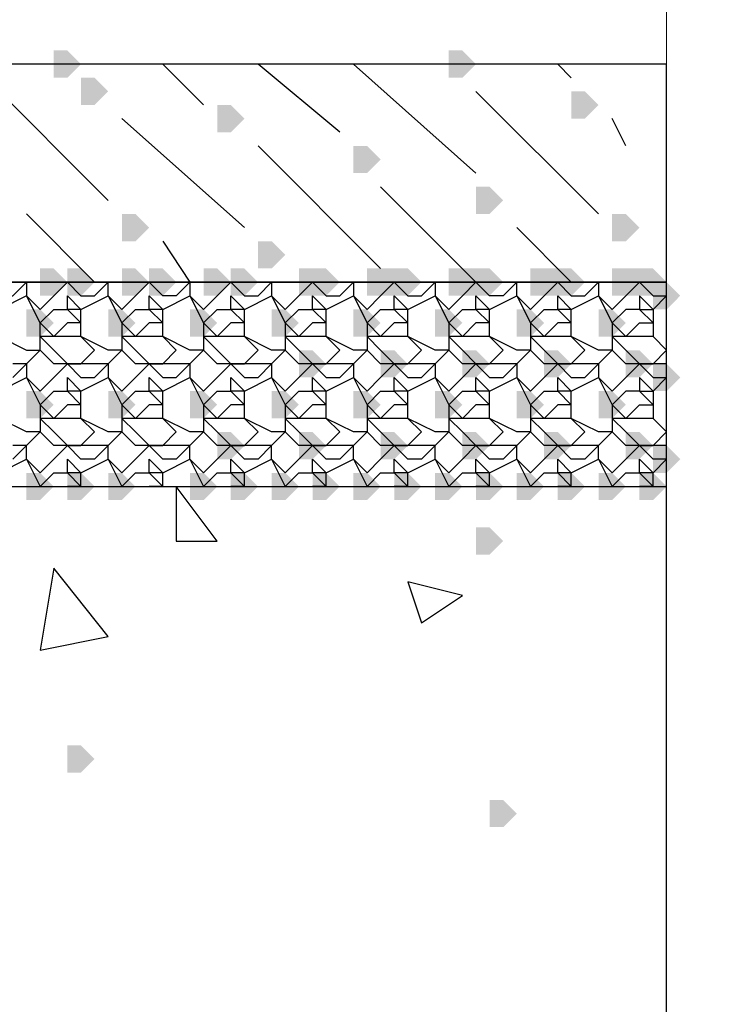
# Model space of a CAD drawing. Header units: millimetres. Extents: x 363306 to 7757304, y 1022887 to 1207196.
# Tile 89 of 256: x 792809 to 793133, y 1076100 to 1076559. Entities that reach past the tile are written whole.
import ezdxf

# ---------------------------------------------------------------- set-up
doc = ezdxf.new("R2010")
doc.units = ezdxf.units.MM
doc.layers.add('0 @ 100', color=7, linetype='Continuous')
doc.layers.add('ACO-текст', color=7, linetype='Continuous', lineweight=20)
doc.styles.add('PDF ISOCPEUR Italic', font='isocpeui.ttf')
doc.styles.add('ГОСТ 2.304', font='isocpeui.ttf')

msp = doc.modelspace()

# ---------------------------------------------------------------- hatches: boundary and pattern name
for points in [[(792824.801, 1076538.59), (792824.801, 1076544.94), (792831.151, 1076544.94), (792837.501, 1076538.59), (792831.151, 1076532.24), (792824.801, 1076532.24)], [(793008.95, 1076538.59), (793008.95, 1076544.94), (793015.3, 1076544.94), (793021.65, 1076538.59), (793015.3, 1076532.24), (793008.95, 1076532.24)], [(792837.501, 1076525.89), (792837.501, 1076532.24), (792843.851, 1076532.24), (792850.201, 1076525.89), (792843.851, 1076519.54), (792837.501, 1076519.54)], [(793066.1, 1076519.54), (793066.1, 1076525.89), (793072.45, 1076525.89), (793078.8, 1076519.54), (793072.45, 1076513.19), (793066.1, 1076513.19)], [(792901.001, 1076513.19), (792901.001, 1076519.54), (792907.351, 1076519.54), (792913.701, 1076513.19), (792907.351, 1076506.84), (792901.001, 1076506.84)], [(792964.501, 1076494.14), (792964.501, 1076500.49), (792970.851, 1076500.49), (792977.2, 1076494.14), (792970.851, 1076487.79), (792964.501, 1076487.79)], [(793021.65, 1076475.09), (793021.65, 1076481.44), (793028, 1076481.44), (793034.35, 1076475.09), (793028, 1076468.74), (793021.65, 1076468.74)], [(792856.551, 1076462.39), (792856.551, 1076468.74), (792862.901, 1076468.74), (792869.251, 1076462.39), (792862.901, 1076456.04), (792856.551, 1076456.04)], [(793085.15, 1076462.39), (793085.15, 1076468.74), (793091.5, 1076468.74), (793097.85, 1076462.39), (793091.5, 1076456.04), (793085.15, 1076456.04)], [(792920.051, 1076449.69), (792920.051, 1076456.04), (792926.401, 1076456.04), (792932.751, 1076449.69), (792926.401, 1076443.34), (792920.051, 1076443.34)], [(792818.451, 1076436.991), (792818.451, 1076443.34), (792824.801, 1076443.34), (792831.151, 1076436.991), (792824.801, 1076430.641), (792818.451, 1076430.641)], [(792831.151, 1076436.991), (792831.151, 1076443.34), (792837.501, 1076443.34), (792843.851, 1076436.991), (792837.501, 1076430.641), (792831.151, 1076430.641)], [(792856.551, 1076436.991), (792856.551, 1076443.34), (792862.901, 1076443.34), (792869.251, 1076436.991), (792862.901, 1076430.641), (792856.551, 1076430.641)], [(792869.251, 1076436.991), (792869.251, 1076443.34), (792875.601, 1076443.34), (792881.951, 1076436.991), (792875.601, 1076430.641), (792869.251, 1076430.641)], [(792894.651, 1076436.991), (792894.651, 1076443.34), (792901.001, 1076443.34), (792907.351, 1076436.991), (792901.001, 1076430.641), (792894.651, 1076430.641)], [(792907.351, 1076436.991), (792907.351, 1076443.34), (792913.701, 1076443.34), (792920.051, 1076436.991), (792913.701, 1076430.641), (792907.351, 1076430.641)], [(792939.101, 1076436.991), (792939.101, 1076443.34), (792945.451, 1076443.34), (792951.801, 1076436.991), (792945.451, 1076430.641), (792939.101, 1076430.641)], [(792945.451, 1076436.991), (792945.451, 1076443.34), (792951.801, 1076443.34), (792958.151, 1076436.991), (792951.801, 1076430.641), (792945.451, 1076430.641)], [(792970.851, 1076436.991), (792970.851, 1076443.34), (792977.2, 1076443.34), (792983.55, 1076436.991), (792977.2, 1076430.641), (792970.851, 1076430.641)], [(792977.2, 1076436.991), (792977.2, 1076443.34), (792983.55, 1076443.34), (792989.9, 1076436.991), (792983.55, 1076430.641), (792977.2, 1076430.641)], [(792983.55, 1076436.991), (792983.55, 1076443.34), (792989.9, 1076443.34), (792996.25, 1076436.991), (792989.9, 1076430.641), (792983.55, 1076430.641)], [(793008.95, 1076436.991), (793008.95, 1076443.34), (793015.3, 1076443.34), (793021.65, 1076436.991), (793015.3, 1076430.641), (793008.95, 1076430.641)], [(793015.3, 1076436.991), (793015.3, 1076443.34), (793021.65, 1076443.34), (793028, 1076436.991), (793021.65, 1076430.641), (793015.3, 1076430.641)], [(793021.65, 1076436.991), (793021.65, 1076443.34), (793028, 1076443.34), (793034.35, 1076436.991), (793028, 1076430.641), (793021.65, 1076430.641)], [(793047.05, 1076436.991), (793047.05, 1076443.34), (793053.4, 1076443.34), (793059.75, 1076436.991), (793053.4, 1076430.641), (793047.05, 1076430.641)], [(793053.4, 1076436.991), (793053.4, 1076443.34), (793059.75, 1076443.34), (793066.1, 1076436.991), (793059.75, 1076430.641), (793053.4, 1076430.641)], [(793059.75, 1076436.991), (793059.75, 1076443.34), (793066.1, 1076443.34), (793072.45, 1076436.991), (793066.1, 1076430.641), (793059.75, 1076430.641)], [(793085.15, 1076436.991), (793085.15, 1076443.34), (793091.5, 1076443.34), (793097.85, 1076436.991), (793091.5, 1076430.641), (793085.15, 1076430.641)], [(793091.5, 1076436.991), (793091.5, 1076443.34), (793097.85, 1076443.34), (793104.2, 1076436.991), (793097.85, 1076430.641), (793091.5, 1076430.641)], [(793097.85, 1076436.991), (793097.85, 1076443.34), (793104.2, 1076443.34), (793110.55, 1076436.991), (793104.2, 1076430.641), (793097.85, 1076430.641)], [(793104.2, 1076430.641), (793104.2, 1076436.991), (793110.55, 1076436.991), (793116.9, 1076430.641), (793110.55, 1076424.291), (793104.2, 1076424.291)], [(792812.101, 1076417.941), (792812.101, 1076424.291), (792818.451, 1076424.291), (792824.801, 1076417.941), (792818.451, 1076411.591), (792812.101, 1076411.591)], [(792850.201, 1076417.941), (792850.201, 1076424.291), (792856.551, 1076424.291), (792862.901, 1076417.941), (792856.551, 1076411.591), (792850.201, 1076411.591)], [(792888.301, 1076417.941), (792888.301, 1076424.291), (792894.651, 1076424.291), (792901.001, 1076417.941), (792894.651, 1076411.591), (792888.301, 1076411.591)], [(792926.401, 1076417.941), (792926.401, 1076424.291), (792932.751, 1076424.291), (792939.101, 1076417.941), (792932.751, 1076411.591), (792926.401, 1076411.591)], [(792964.501, 1076417.941), (792964.501, 1076424.291), (792970.851, 1076424.291), (792977.2, 1076417.941), (792970.851, 1076411.591), (792964.501, 1076411.591)], [(793002.6, 1076417.941), (793002.6, 1076424.291), (793008.95, 1076424.291), (793015.3, 1076417.941), (793008.95, 1076411.591), (793002.6, 1076411.591)], [(793040.7, 1076417.941), (793040.7, 1076424.291), (793047.05, 1076424.291), (793053.4, 1076417.941), (793047.05, 1076411.591), (793040.7, 1076411.591)], [(793078.8, 1076417.941), (793078.8, 1076424.291), (793085.15, 1076424.291), (793091.5, 1076417.941), (793085.15, 1076411.591), (793078.8, 1076411.591)], [(792939.101, 1076398.891), (792939.101, 1076405.241), (792945.451, 1076405.241), (792951.801, 1076398.891), (792945.451, 1076392.541), (792939.101, 1076392.541)], [(792977.2, 1076398.891), (792977.2, 1076405.241), (792983.55, 1076405.241), (792989.9, 1076398.891), (792983.55, 1076392.541), (792977.2, 1076392.541)], [(793015.3, 1076398.891), (793015.3, 1076405.241), (793021.65, 1076405.241), (793028, 1076398.891), (793021.65, 1076392.541), (793015.3, 1076392.541)], [(793053.4, 1076398.891), (793053.4, 1076405.241), (793059.75, 1076405.241), (793066.1, 1076398.891), (793059.75, 1076392.541), (793053.4, 1076392.541)], [(793091.5, 1076398.891), (793091.5, 1076405.241), (793097.85, 1076405.241), (793104.2, 1076398.891), (793097.85, 1076392.541), (793091.5, 1076392.541)], [(793104.2, 1076392.541), (793104.2, 1076398.891), (793110.55, 1076398.891), (793116.9, 1076392.541), (793110.55, 1076386.191), (793104.2, 1076386.191)], [(792812.101, 1076379.841), (792812.101, 1076386.191), (792818.451, 1076386.191), (792824.801, 1076379.841), (792818.451, 1076373.491), (792812.101, 1076373.491)], [(792850.201, 1076379.841), (792850.201, 1076386.191), (792856.551, 1076386.191), (792862.901, 1076379.841), (792856.551, 1076373.491), (792850.201, 1076373.491)], [(792888.301, 1076379.841), (792888.301, 1076386.191), (792894.651, 1076386.191), (792901.001, 1076379.841), (792894.651, 1076373.491), (792888.301, 1076373.491)], [(792926.401, 1076379.841), (792926.401, 1076386.191), (792932.751, 1076386.191), (792939.101, 1076379.841), (792932.751, 1076373.491), (792926.401, 1076373.491)], [(792964.501, 1076379.841), (792964.501, 1076386.191), (792970.851, 1076386.191), (792977.2, 1076379.841), (792970.851, 1076373.491), (792964.501, 1076373.491)], [(793002.6, 1076379.841), (793002.6, 1076386.191), (793008.95, 1076386.191), (793015.3, 1076379.841), (793008.95, 1076373.491), (793002.6, 1076373.491)], [(793040.7, 1076379.841), (793040.7, 1076386.191), (793047.05, 1076386.191), (793053.4, 1076379.841), (793047.05, 1076373.491), (793040.7, 1076373.491)], [(793078.8, 1076379.841), (793078.8, 1076386.191), (793085.15, 1076386.191), (793091.5, 1076379.841), (793085.15, 1076373.491), (793078.8, 1076373.491)], [(792901.001, 1076360.791), (792901.001, 1076367.141), (792907.351, 1076367.141), (792913.701, 1076360.791), (792907.351, 1076354.441), (792901.001, 1076354.441)], [(792939.101, 1076360.791), (792939.101, 1076367.141), (792945.451, 1076367.141), (792951.801, 1076360.791), (792945.451, 1076354.441), (792939.101, 1076354.441)], [(792977.2, 1076360.791), (792977.2, 1076367.141), (792983.55, 1076367.141), (792989.9, 1076360.791), (792983.55, 1076354.441), (792977.2, 1076354.441)], [(793015.3, 1076360.791), (793015.3, 1076367.141), (793021.65, 1076367.141), (793028, 1076360.791), (793021.65, 1076354.441), (793015.3, 1076354.441)], [(793053.4, 1076360.791), (793053.4, 1076367.141), (793059.75, 1076367.141), (793066.1, 1076360.791), (793059.75, 1076354.441), (793053.4, 1076354.441)], [(793091.5, 1076360.791), (793091.5, 1076367.141), (793097.85, 1076367.141), (793104.2, 1076360.791), (793097.85, 1076354.441), (793091.5, 1076354.441)], [(793104.2, 1076354.441), (793104.2, 1076360.791), (793110.55, 1076360.791), (793116.9, 1076354.441), (793110.55, 1076348.091), (793104.2, 1076348.091)], [(792812.101, 1076341.741), (792812.101, 1076348.091), (792818.451, 1076348.091), (792824.801, 1076341.741), (792818.451, 1076335.391), (792812.101, 1076335.391)], [(792812.101, 1076341.741), (792812.101, 1076348.091), (792818.451, 1076348.091), (792824.801, 1076341.741), (792818.451, 1076335.391), (792812.101, 1076335.391)], [(792812.101, 1076341.741), (792812.101, 1076348.091), (792818.451, 1076348.091), (792824.801, 1076341.741), (792818.451, 1076335.391), (792812.101, 1076335.391)], [(792831.151, 1076341.741), (792831.151, 1076348.091), (792837.501, 1076348.091), (792843.851, 1076341.741), (792837.501, 1076335.391), (792831.151, 1076335.391)], [(792850.201, 1076341.741), (792850.201, 1076348.091), (792856.551, 1076348.091), (792862.901, 1076341.741), (792856.551, 1076335.391), (792850.201, 1076335.391)], [(792850.201, 1076341.741), (792850.201, 1076348.091), (792856.551, 1076348.091), (792862.901, 1076341.741), (792856.551, 1076335.391), (792850.201, 1076335.391)], [(792850.201, 1076341.741), (792850.201, 1076348.091), (792856.551, 1076348.091), (792862.901, 1076341.741), (792856.551, 1076335.391), (792850.201, 1076335.391)], [(792888.301, 1076341.741), (792888.301, 1076348.091), (792894.651, 1076348.091), (792901.001, 1076341.741), (792894.651, 1076335.391), (792888.301, 1076335.391)], [(792888.301, 1076341.741), (792888.301, 1076348.091), (792894.651, 1076348.091), (792901.001, 1076341.741), (792894.651, 1076335.391), (792888.301, 1076335.391)], [(792888.301, 1076341.741), (792888.301, 1076348.091), (792894.651, 1076348.091), (792901.001, 1076341.741), (792894.651, 1076335.391), (792888.301, 1076335.391)], [(792907.351, 1076341.741), (792907.351, 1076348.091), (792913.701, 1076348.091), (792920.051, 1076341.741), (792913.701, 1076335.391), (792907.351, 1076335.391)], [(792926.401, 1076341.741), (792926.401, 1076348.091), (792932.751, 1076348.091), (792939.101, 1076341.741), (792932.751, 1076335.391), (792926.401, 1076335.391)], [(792926.401, 1076341.741), (792926.401, 1076348.091), (792932.751, 1076348.091), (792939.101, 1076341.741), (792932.751, 1076335.391), (792926.401, 1076335.391)], [(792926.401, 1076341.741), (792926.401, 1076348.091), (792932.751, 1076348.091), (792939.101, 1076341.741), (792932.751, 1076335.391), (792926.401, 1076335.391)], [(792945.451, 1076341.741), (792945.451, 1076348.091), (792951.801, 1076348.091), (792958.151, 1076341.741), (792951.801, 1076335.391), (792945.451, 1076335.391)], [(792964.501, 1076341.741), (792964.501, 1076348.091), (792970.851, 1076348.091), (792977.2, 1076341.741), (792970.851, 1076335.391), (792964.501, 1076335.391)], [(792964.501, 1076341.741), (792964.501, 1076348.091), (792970.851, 1076348.091), (792977.2, 1076341.741), (792970.851, 1076335.391), (792964.501, 1076335.391)], [(792964.501, 1076341.741), (792964.501, 1076348.091), (792970.851, 1076348.091), (792977.2, 1076341.741), (792970.851, 1076335.391), (792964.501, 1076335.391)], [(792983.55, 1076341.741), (792983.55, 1076348.091), (792989.9, 1076348.091), (792996.25, 1076341.741), (792989.9, 1076335.391), (792983.55, 1076335.391)], [(793002.6, 1076341.741), (793002.6, 1076348.091), (793008.95, 1076348.091), (793015.3, 1076341.741), (793008.95, 1076335.391), (793002.6, 1076335.391)], [(793002.6, 1076341.741), (793002.6, 1076348.091), (793008.95, 1076348.091), (793015.3, 1076341.741), (793008.95, 1076335.391), (793002.6, 1076335.391)], [(793002.6, 1076341.741), (793002.6, 1076348.091), (793008.95, 1076348.091), (793015.3, 1076341.741), (793008.95, 1076335.391), (793002.6, 1076335.391)], [(793021.65, 1076341.741), (793021.65, 1076348.091), (793028, 1076348.091), (793034.35, 1076341.741), (793028, 1076335.391), (793021.65, 1076335.391)], [(793040.7, 1076341.741), (793040.7, 1076348.091), (793047.05, 1076348.091), (793053.4, 1076341.741), (793047.05, 1076335.391), (793040.7, 1076335.391)], [(793040.7, 1076341.741), (793040.7, 1076348.091), (793047.05, 1076348.091), (793053.4, 1076341.741), (793047.05, 1076335.391), (793040.7, 1076335.391)], [(793040.7, 1076341.741), (793040.7, 1076348.091), (793047.05, 1076348.091), (793053.4, 1076341.741), (793047.05, 1076335.391), (793040.7, 1076335.391)], [(793059.75, 1076341.741), (793059.75, 1076348.091), (793066.1, 1076348.091), (793072.45, 1076341.741), (793066.1, 1076335.391), (793059.75, 1076335.391)], [(793078.8, 1076341.741), (793078.8, 1076348.091), (793085.15, 1076348.091), (793091.5, 1076341.741), (793085.15, 1076335.391), (793078.8, 1076335.391)], [(793078.8, 1076341.741), (793078.8, 1076348.091), (793085.15, 1076348.091), (793091.5, 1076341.741), (793085.15, 1076335.391), (793078.8, 1076335.391)], [(793078.8, 1076341.741), (793078.8, 1076348.091), (793085.15, 1076348.091), (793091.5, 1076341.741), (793085.15, 1076335.391), (793078.8, 1076335.391)], [(793097.85, 1076341.741), (793097.85, 1076348.091), (793104.2, 1076348.091), (793110.55, 1076341.741), (793104.2, 1076335.391), (793097.85, 1076335.391)], [(793021.65, 1076316.341), (793021.65, 1076322.691), (793028, 1076322.691), (793034.35, 1076316.341), (793028, 1076309.991), (793021.65, 1076309.991)], [(792831.151, 1076214.742), (792831.151, 1076221.092), (792837.501, 1076221.092), (792843.851, 1076214.742), (792837.501, 1076208.392), (792831.151, 1076208.392)], [(793028, 1076189.342), (793028, 1076195.692), (793034.35, 1076195.692), (793040.7, 1076189.342), (793034.35, 1076182.992), (793028, 1076182.992)]]:
    msp.add_hatch(color=7).paths.add_polyline_path(points)

# ---------------------------------------------------------------- linework, layer by layer
at = {"color": 7, "lineweight": 0, "elevation": 0}
msp.add_lwpolyline([(793110.55, 1076690.989), (793510.598, 1076690.989), (793510.598, 1075789.294), (793110.55, 1075789.294)], close=True, dxfattribs=at)
at = {"color": 7, "lineweight": 25, "elevation": 0}
for points in [[(790498.724, 1075687.695), (795098.089, 1075687.695), (795098.089, 1076538.59), (793929.695, 1076538.59), (793929.695, 1076189.342), (794329.743, 1076189.342), (794329.743, 1075789.294), (794418.643, 1075789.294), (794418.643, 1075687.695), (792996.25, 1075687.695), (792996.25, 1075789.294), (793110.55, 1075789.294), (793110.55, 1076538.59), (791535.758, 1076538.59), (791535.758, 1075789.294), (791637.358, 1075789.294), (791637.358, 1075687.695), (791034.111, 1075687.695), (791034.111, 1075789.294), (791135.711, 1075789.294), (791135.711, 1076411.591), (790498.724, 1076392.856)], [(792894.651, 1076519.54), (792875.601, 1076538.59)], [(792958.151, 1076506.84), (792920.051, 1076538.59)], [(793021.65, 1076487.79), (792964.501, 1076538.59)], [(793066.1, 1076532.24), (793059.75, 1076538.59)], [(792850.201, 1076475.09), (792793.051, 1076532.24)], [(793078.8, 1076468.74), (793021.65, 1076525.89)], [(792913.701, 1076462.39), (792856.551, 1076513.19)], [(793091.5, 1076500.49), (793085.15, 1076513.19)], [(792977.2, 1076443.34), (792920.051, 1076500.49)], [(792748.602, 1076487.79), (792799.401, 1076436.991), (792793.051, 1076436.991), (792799.401, 1076430.641), (792805.751, 1076430.641), (792812.101, 1076436.991), (792812.101, 1076430.641), (792799.401, 1076424.291), (792799.401, 1076417.941), (792799.401, 1076411.591), (792812.101, 1076405.241), (792818.451, 1076405.241), (792818.451, 1076411.591), (792818.451, 1076417.941), (792812.101, 1076430.641), (792818.451, 1076424.291), (792824.801, 1076430.641), (792831.151, 1076436.991), (792837.501, 1076430.641), (792843.851, 1076430.641), (792850.201, 1076436.991), (792843.851, 1076436.991), (792812.101, 1076468.74)], [(793085.15, 1076436.991), (793078.8, 1076436.991), (793072.45, 1076436.991), (793066.1, 1076436.991), (793059.75, 1076436.991), (793053.4, 1076430.641), (793047.05, 1076424.291), (793040.7, 1076430.641), (793040.7, 1076436.991), (793034.35, 1076430.641), (793028, 1076430.641), (793021.65, 1076436.991), (792977.2, 1076481.44)], [(793040.7, 1076462.39), (793066.1, 1076436.991), (793059.75, 1076436.991), (793066.1, 1076430.641), (793072.45, 1076430.641), (793078.8, 1076436.991), (793078.8, 1076430.641), (793085.15, 1076424.291), (793091.5, 1076430.641), (793097.85, 1076436.991), (793104.2, 1076430.641), (793110.55, 1076430.641), (793104.2, 1076424.291), (793097.85, 1076430.641), (793097.85, 1076424.291), (793104.2, 1076424.291), (793104.2, 1076417.941), (793104.2, 1076411.591), (793110.55, 1076405.241), (793104.2, 1076411.591), (793091.5, 1076411.591), (793097.85, 1076417.941), (793104.2, 1076417.941), (793097.85, 1076424.291), (793091.5, 1076424.291), (793085.15, 1076417.941), (793091.5, 1076411.591), (793085.15, 1076411.591), (793091.5, 1076405.241), (793097.85, 1076398.891), (793104.2, 1076398.891), (793110.55, 1076405.241)], [(792875.601, 1076456.04), (792888.301, 1076436.991), (792881.951, 1076430.641), (792875.601, 1076430.641), (792869.251, 1076436.991), (792862.901, 1076430.641), (792856.551, 1076424.291), (792850.201, 1076430.641), (792850.201, 1076436.991), (792856.551, 1076436.991)], [(792818.451, 1076436.991), (792812.101, 1076436.991), (792805.751, 1076436.991), (792799.401, 1076436.991), (792793.051, 1076436.991), (792786.702, 1076430.641), (792780.352, 1076424.291), (792774.002, 1076430.641), (792774.002, 1076436.991), (792767.652, 1076430.641), (792761.302, 1076430.641), (792754.952, 1076436.991), (792748.602, 1076430.641), (792742.252, 1076424.291), (792735.902, 1076430.641), (792735.902, 1076436.991), (792729.552, 1076430.641), (792723.202, 1076430.641), (792716.852, 1076436.991), (792710.502, 1076436.991), (792704.152, 1076443.34)], [(792843.851, 1076436.991), (792837.501, 1076436.991), (792831.151, 1076436.991), (792824.801, 1076436.991), (792831.151, 1076436.991), (792837.501, 1076436.991)], [(792888.301, 1076436.991), (792881.951, 1076436.991), (792875.601, 1076436.991)], [(792894.651, 1076436.991), (792888.301, 1076436.991), (792888.301, 1076430.641), (792894.651, 1076424.291), (792901.001, 1076430.641), (792907.351, 1076436.991), (792913.701, 1076430.641), (792920.051, 1076430.641), (792926.401, 1076436.991), (792926.401, 1076430.641), (792932.751, 1076417.941), (792932.751, 1076411.591), (792932.751, 1076405.241), (792926.401, 1076405.241), (792913.701, 1076411.591), (792913.701, 1076417.941), (792913.701, 1076424.291), (792926.401, 1076430.641), (792932.751, 1076424.291), (792939.101, 1076430.641), (792945.451, 1076436.991), (792951.801, 1076430.641), (792958.151, 1076430.641), (792964.501, 1076436.991), (792964.501, 1076430.641), (792970.851, 1076417.941), (792970.851, 1076411.591), (792970.851, 1076405.241), (792964.501, 1076405.241), (792951.801, 1076411.591), (792951.801, 1076417.941), (792951.801, 1076424.291), (792964.501, 1076430.641), (792970.851, 1076424.291), (792977.2, 1076430.641), (792983.55, 1076436.991), (792989.9, 1076430.641), (792996.25, 1076430.641), (793002.6, 1076436.991), (793002.6, 1076430.641), (793008.95, 1076424.291), (793015.3, 1076430.641), (793021.65, 1076436.991), (793015.3, 1076436.991), (793021.65, 1076436.991), (793028, 1076436.991)], [(792932.751, 1076436.991), (792926.401, 1076436.991), (792920.051, 1076436.991), (792913.701, 1076436.991), (792907.351, 1076436.991), (792901.001, 1076436.991), (792907.351, 1076436.991), (792913.701, 1076436.991)], [(792970.851, 1076436.991), (792964.501, 1076436.991), (792958.151, 1076436.991), (792951.801, 1076436.991), (792945.451, 1076436.991), (792939.101, 1076436.991), (792945.451, 1076436.991), (792951.801, 1076436.991)], [(793008.95, 1076436.991), (793002.6, 1076436.991), (792996.25, 1076436.991), (792989.9, 1076436.991), (792983.55, 1076436.991), (792977.2, 1076436.991), (792983.55, 1076436.991), (792989.9, 1076436.991)], [(793047.05, 1076436.991), (793040.7, 1076436.991), (793034.35, 1076436.991), (793028, 1076436.991), (793021.65, 1076436.991)], [(793110.55, 1076436.991), (793104.2, 1076436.991), (793097.85, 1076436.991), (793091.5, 1076436.991), (793097.85, 1076436.991), (793104.2, 1076436.991)], [(793110.55, 1076398.891), (793104.2, 1076398.891), (793097.85, 1076398.891), (793091.5, 1076398.891), (793085.15, 1076405.241), (793078.8, 1076398.891), (793072.45, 1076398.891), (793066.1, 1076398.891), (793059.75, 1076398.891), (793053.4, 1076398.891), (793047.05, 1076405.241), (793040.7, 1076398.891), (793034.35, 1076398.891), (793028, 1076398.891), (793021.65, 1076398.891), (793015.3, 1076398.891), (793008.95, 1076405.241), (793002.6, 1076398.891), (792996.25, 1076398.891), (792989.9, 1076398.891), (792983.55, 1076398.891), (792977.2, 1076398.891), (792970.851, 1076405.241), (792964.501, 1076398.891), (792958.151, 1076398.891), (792951.801, 1076398.891), (792945.451, 1076398.891), (792939.101, 1076398.891), (792932.751, 1076405.241), (792926.401, 1076398.891), (792920.051, 1076398.891), (792913.701, 1076398.891), (792907.351, 1076398.891), (792901.001, 1076398.891), (792894.651, 1076405.241), (792888.301, 1076398.891), (792881.951, 1076398.891), (792875.601, 1076398.891), (792869.251, 1076398.891), (792862.901, 1076398.891), (792856.551, 1076405.241), (792850.201, 1076398.891), (792843.851, 1076398.891), (792837.501, 1076398.891), (792831.151, 1076398.891), (792824.801, 1076398.891), (792818.451, 1076405.241), (792812.101, 1076398.891), (792805.751, 1076398.891)], [(792805.751, 1076392.541), (792812.101, 1076398.891), (792812.101, 1076392.541), (792818.451, 1076379.841), (792818.451, 1076373.491), (792818.451, 1076367.141), (792812.101, 1076367.141), (792799.401, 1076373.491)], [(792799.401, 1076386.191), (792812.101, 1076392.541), (792818.451, 1076386.191), (792824.801, 1076392.541), (792831.151, 1076398.891), (792837.501, 1076392.541), (792843.851, 1076392.541), (792850.201, 1076398.891), (792850.201, 1076392.541), (792856.551, 1076379.841), (792856.551, 1076373.491), (792856.551, 1076367.141), (792850.201, 1076367.141), (792837.501, 1076373.491), (792837.501, 1076379.841), (792837.501, 1076386.191), (792850.201, 1076392.541), (792856.551, 1076386.191), (792862.901, 1076392.541), (792869.251, 1076398.891), (792875.601, 1076392.541), (792881.951, 1076392.541), (792888.301, 1076398.891), (792888.301, 1076392.541), (792894.651, 1076379.841), (792894.651, 1076373.491), (792894.651, 1076367.141), (792888.301, 1076367.141), (792875.601, 1076373.491), (792875.601, 1076379.841), (792875.601, 1076386.191), (792888.301, 1076392.541), (792894.651, 1076386.191), (792901.001, 1076392.541), (792907.351, 1076398.891), (792913.701, 1076392.541), (792920.051, 1076392.541), (792926.401, 1076398.891), (792926.401, 1076392.541), (792932.751, 1076379.841), (792932.751, 1076373.491), (792932.751, 1076367.141), (792926.401, 1076367.141), (792913.701, 1076373.491), (792913.701, 1076379.841), (792913.701, 1076386.191), (792926.401, 1076392.541), (792932.751, 1076386.191), (792939.101, 1076392.541), (792945.451, 1076398.891), (792951.801, 1076392.541), (792958.151, 1076392.541), (792964.501, 1076398.891), (792964.501, 1076392.541), (792970.851, 1076379.841), (792970.851, 1076373.491), (792970.851, 1076367.141), (792964.501, 1076367.141), (792951.801, 1076373.491), (792951.801, 1076379.841), (792951.801, 1076386.191), (792964.501, 1076392.541), (792970.851, 1076386.191), (792977.2, 1076392.541), (792983.55, 1076398.891), (792989.9, 1076392.541), (792996.25, 1076392.541), (793002.6, 1076398.891), (793002.6, 1076392.541), (793008.95, 1076379.841), (793008.95, 1076373.491), (793008.95, 1076367.141), (793002.6, 1076367.141), (792989.9, 1076373.491), (792989.9, 1076379.841), (792989.9, 1076386.191), (793002.6, 1076392.541), (793008.95, 1076386.191), (793015.3, 1076392.541), (793021.65, 1076398.891), (793028, 1076392.541), (793034.35, 1076392.541), (793040.7, 1076398.891), (793040.7, 1076392.541), (793047.05, 1076379.841), (793047.05, 1076373.491), (793047.05, 1076367.141), (793040.7, 1076367.141), (793028, 1076373.491), (793028, 1076379.841), (793028, 1076386.191), (793040.7, 1076392.541), (793047.05, 1076386.191), (793053.4, 1076392.541), (793059.75, 1076398.891), (793066.1, 1076392.541), (793072.45, 1076392.541), (793078.8, 1076398.891), (793078.8, 1076392.541), (793085.15, 1076379.841), (793085.15, 1076373.491), (793085.15, 1076367.141), (793078.8, 1076367.141), (793066.1, 1076373.491), (793066.1, 1076379.841), (793066.1, 1076386.191), (793078.8, 1076392.541), (793085.15, 1076386.191), (793091.5, 1076392.541), (793097.85, 1076398.891), (793104.2, 1076392.541), (793110.55, 1076392.541), (793104.2, 1076386.191), (793097.85, 1076392.541), (793097.85, 1076386.191), (793104.2, 1076386.191), (793104.2, 1076379.841), (793104.2, 1076373.491), (793110.55, 1076367.141), (793104.2, 1076373.491), (793091.5, 1076373.491), (793097.85, 1076379.841), (793104.2, 1076379.841), (793097.85, 1076386.191), (793091.5, 1076386.191), (793085.15, 1076379.841), (793091.5, 1076373.491), (793085.15, 1076373.491), (793091.5, 1076367.141), (793097.85, 1076360.791), (793104.2, 1076360.791), (793110.55, 1076367.141)], [(792799.401, 1076348.091), (792812.101, 1076354.441), (792818.451, 1076341.741), (792824.801, 1076348.091), (792831.151, 1076348.091), (792837.501, 1076341.741), (792837.501, 1076348.091), (792850.201, 1076354.441), (792856.551, 1076341.741), (792862.901, 1076348.091), (792869.251, 1076348.091), (792869.251, 1076354.441), (792875.601, 1076348.091), (792869.251, 1076348.091), (792875.601, 1076341.741), (792875.601, 1076348.091), (792888.301, 1076354.441), (792894.651, 1076341.741), (792901.001, 1076348.091), (792907.351, 1076348.091), (792913.701, 1076341.741), (792913.701, 1076348.091), (792926.401, 1076354.441), (792932.751, 1076341.741), (792939.101, 1076348.091), (792945.451, 1076348.091), (792945.451, 1076354.441), (792951.801, 1076348.091), (792945.451, 1076348.091), (792951.801, 1076341.741), (792951.801, 1076348.091), (792964.501, 1076354.441), (792970.851, 1076341.741), (792977.2, 1076348.091), (792983.55, 1076348.091), (792989.9, 1076341.741), (792989.9, 1076348.091), (793002.6, 1076354.441), (793008.95, 1076341.741), (793015.3, 1076348.091), (793021.65, 1076348.091), (793021.65, 1076354.441), (793028, 1076348.091), (793021.65, 1076348.091), (793028, 1076341.741), (793028, 1076348.091), (793040.7, 1076354.441), (793047.05, 1076341.741), (793053.4, 1076348.091), (793059.75, 1076348.091), (793066.1, 1076341.741), (793066.1, 1076348.091), (793078.8, 1076354.441), (793085.15, 1076341.741), (793091.5, 1076348.091), (793097.85, 1076348.091), (793097.85, 1076354.441), (793104.2, 1076348.091), (793097.85, 1076348.091), (793104.2, 1076341.741), (793104.2, 1076348.091), (793110.55, 1076354.441), (793104.2, 1076354.441), (793097.85, 1076360.791), (793091.5, 1076354.441), (793085.15, 1076348.091), (793078.8, 1076354.441), (793078.8, 1076360.791), (793072.45, 1076360.791), (793066.1, 1076360.791), (793072.45, 1076367.141), (793066.1, 1076373.491), (793053.4, 1076373.491), (793047.05, 1076379.841), (793053.4, 1076386.191), (793059.75, 1076386.191), (793066.1, 1076379.841), (793059.75, 1076379.841), (793053.4, 1076373.491), (793047.05, 1076373.491), (793053.4, 1076367.141), (793059.75, 1076360.791), (793066.1, 1076360.791), (793059.75, 1076360.791), (793053.4, 1076360.791), (793047.05, 1076367.141), (793040.7, 1076360.791), (793034.35, 1076354.441), (793028, 1076354.441), (793021.65, 1076360.791), (793015.3, 1076354.441), (793008.95, 1076348.091), (793002.6, 1076354.441), (793002.6, 1076360.791), (792996.25, 1076360.791), (792989.9, 1076360.791), (792996.25, 1076367.141), (792989.9, 1076373.491), (792977.2, 1076373.491), (792970.851, 1076379.841), (792977.2, 1076386.191), (792983.55, 1076386.191), (792989.9, 1076379.841), (792983.55, 1076379.841), (792977.2, 1076373.491), (792970.851, 1076373.491), (792977.2, 1076367.141), (792983.55, 1076360.791), (792989.9, 1076360.791), (792983.55, 1076360.791), (792977.2, 1076360.791), (792970.851, 1076367.141), (792964.501, 1076360.791), (792958.151, 1076354.441), (792951.801, 1076354.441), (792945.451, 1076360.791), (792939.101, 1076354.441), (792932.751, 1076348.091), (792926.401, 1076354.441), (792926.401, 1076360.791), (792920.051, 1076360.791), (792913.701, 1076360.791), (792920.051, 1076367.141), (792913.701, 1076373.491), (792901.001, 1076373.491), (792894.651, 1076379.841), (792901.001, 1076386.191), (792907.351, 1076386.191), (792913.701, 1076379.841), (792907.351, 1076379.841), (792901.001, 1076373.491), (792894.651, 1076373.491), (792901.001, 1076367.141), (792907.351, 1076360.791), (792913.701, 1076360.791), (792907.351, 1076360.791), (792901.001, 1076360.791), (792894.651, 1076367.141), (792888.301, 1076360.791), (792881.951, 1076354.441), (792875.601, 1076354.441), (792869.251, 1076360.791), (792862.901, 1076354.441), (792856.551, 1076348.091), (792850.201, 1076354.441), (792850.201, 1076360.791), (792843.851, 1076360.791), (792837.501, 1076360.791), (792843.851, 1076367.141), (792837.501, 1076373.491), (792824.801, 1076373.491), (792818.451, 1076379.841), (792824.801, 1076386.191), (792831.151, 1076386.191), (792837.501, 1076379.841), (792831.151, 1076379.841), (792824.801, 1076373.491), (792818.451, 1076373.491), (792824.801, 1076367.141), (792831.151, 1076360.791), (792837.501, 1076360.791), (792831.151, 1076360.791), (792824.801, 1076360.791), (792818.451, 1076367.141), (792812.101, 1076360.791), (792805.751, 1076354.441)], [(793110.55, 1076360.791), (793104.2, 1076360.791), (793097.85, 1076360.791), (793091.5, 1076360.791), (793085.15, 1076367.141), (793078.8, 1076360.791), (793072.45, 1076354.441), (793066.1, 1076354.441), (793059.75, 1076360.791), (793053.4, 1076354.441), (793047.05, 1076348.091), (793040.7, 1076354.441), (793040.7, 1076360.791), (793034.35, 1076360.791), (793028, 1076360.791), (793034.35, 1076367.141), (793028, 1076373.491), (793015.3, 1076373.491), (793008.95, 1076373.491), (793015.3, 1076367.141), (793021.65, 1076360.791), (793028, 1076360.791), (793021.65, 1076360.791), (793015.3, 1076360.791), (793008.95, 1076367.141), (793002.6, 1076360.791), (792996.25, 1076354.441), (792989.9, 1076354.441), (792983.55, 1076360.791), (792977.2, 1076354.441), (792970.851, 1076348.091), (792964.501, 1076354.441), (792964.501, 1076360.791), (792958.151, 1076360.791), (792951.801, 1076360.791), (792958.151, 1076367.141), (792951.801, 1076373.491), (792939.101, 1076373.491), (792932.751, 1076373.491), (792939.101, 1076367.141), (792945.451, 1076360.791), (792951.801, 1076360.791), (792945.451, 1076360.791), (792939.101, 1076360.791), (792932.751, 1076367.141), (792926.401, 1076360.791), (792920.051, 1076354.441), (792913.701, 1076354.441), (792907.351, 1076360.791), (792901.001, 1076354.441), (792894.651, 1076348.091), (792888.301, 1076354.441), (792888.301, 1076360.791), (792881.951, 1076360.791), (792875.601, 1076360.791), (792881.951, 1076367.141), (792875.601, 1076373.491), (792862.901, 1076373.491), (792856.551, 1076373.491), (792862.901, 1076367.141), (792869.251, 1076360.791), (792875.601, 1076360.791), (792869.251, 1076360.791), (792862.901, 1076360.791), (792856.551, 1076367.141), (792850.201, 1076360.791), (792843.851, 1076354.441), (792837.501, 1076354.441), (792831.151, 1076360.791), (792824.801, 1076354.441), (792818.451, 1076348.091), (792812.101, 1076354.441), (792812.101, 1076360.791), (792805.751, 1076360.791)], [(792837.501, 1076341.741), (792831.151, 1076341.741)], [(792875.601, 1076341.741), (792869.251, 1076341.741)], [(792913.701, 1076341.741), (792907.351, 1076341.741)], [(792951.801, 1076341.741), (792945.451, 1076341.741)], [(792989.9, 1076341.741), (792983.55, 1076341.741)], [(793028, 1076341.741), (793021.65, 1076341.741)], [(793066.1, 1076341.741), (793059.75, 1076341.741)], [(793104.2, 1076341.741), (793097.85, 1076341.741)]]:
    msp.add_lwpolyline(points, dxfattribs=at)
for points in [[(793110.55, 1076538.59), (791535.758, 1076538.59), (791535.758, 1076436.991), (793110.55, 1076436.991)], [(793110.55, 1076436.991), (791535.758, 1076436.991), (791535.758, 1076341.741), (793110.55, 1076341.741)], [(792875.601, 1076436.991), (792869.251, 1076436.991), (792862.901, 1076436.991), (792869.251, 1076436.991)], [(793059.75, 1076436.991), (793053.4, 1076436.991)], [(792831.151, 1076430.641), (792837.501, 1076424.291), (792831.151, 1076424.291)], [(792856.551, 1076417.941), (792856.551, 1076411.591), (792856.551, 1076405.241), (792850.201, 1076405.241), (792837.501, 1076411.591), (792837.501, 1076417.941), (792837.501, 1076424.291), (792850.201, 1076430.641)], [(792869.251, 1076430.641), (792875.601, 1076424.291), (792869.251, 1076424.291)], [(792894.651, 1076417.941), (792894.651, 1076411.591), (792894.651, 1076405.241), (792888.301, 1076405.241), (792875.601, 1076411.591), (792875.601, 1076417.941), (792875.601, 1076424.291), (792888.301, 1076430.641)], [(792907.351, 1076430.641), (792913.701, 1076424.291), (792907.351, 1076424.291)], [(792945.451, 1076430.641), (792951.801, 1076424.291), (792945.451, 1076424.291)], [(792983.55, 1076430.641), (792989.9, 1076424.291), (792983.55, 1076424.291)], [(793008.95, 1076417.941), (793008.95, 1076411.591), (793008.95, 1076405.241), (793002.6, 1076405.241), (792989.9, 1076411.591), (792989.9, 1076417.941), (792989.9, 1076424.291), (793002.6, 1076430.641)], [(793021.65, 1076430.641), (793028, 1076424.291), (793021.65, 1076424.291)], [(793047.05, 1076417.941), (793047.05, 1076411.591), (793047.05, 1076405.241), (793040.7, 1076405.241), (793028, 1076411.591), (793028, 1076417.941), (793028, 1076424.291), (793040.7, 1076430.641)], [(793059.75, 1076430.641), (793066.1, 1076424.291), (793059.75, 1076424.291)], [(793085.15, 1076417.941), (793085.15, 1076411.591), (793085.15, 1076405.241), (793078.8, 1076405.241), (793066.1, 1076411.591), (793066.1, 1076417.941), (793066.1, 1076424.291), (793078.8, 1076430.641)], [(792818.451, 1076417.941), (792824.801, 1076424.291), (792831.151, 1076424.291), (792837.501, 1076417.941), (792831.151, 1076417.941), (792824.801, 1076411.591)], [(792856.551, 1076417.941), (792862.901, 1076424.291), (792869.251, 1076424.291), (792875.601, 1076417.941), (792869.251, 1076417.941), (792862.901, 1076411.591)], [(792894.651, 1076417.941), (792901.001, 1076424.291), (792907.351, 1076424.291), (792913.701, 1076417.941), (792907.351, 1076417.941), (792901.001, 1076411.591)], [(792932.751, 1076417.941), (792939.101, 1076424.291), (792945.451, 1076424.291), (792951.801, 1076417.941), (792945.451, 1076417.941), (792939.101, 1076411.591)], [(792970.851, 1076417.941), (792977.2, 1076424.291), (792983.55, 1076424.291), (792989.9, 1076417.941), (792983.55, 1076417.941), (792977.2, 1076411.591)], [(793008.95, 1076417.941), (793015.3, 1076424.291), (793021.65, 1076424.291), (793028, 1076417.941), (793021.65, 1076417.941), (793015.3, 1076411.591)], [(793047.05, 1076417.941), (793053.4, 1076424.291), (793059.75, 1076424.291), (793066.1, 1076417.941), (793059.75, 1076417.941), (793053.4, 1076411.591)], [(792837.501, 1076398.891), (792843.851, 1076405.241), (792837.501, 1076411.591), (792824.801, 1076411.591), (792818.451, 1076411.591), (792824.801, 1076405.241), (792831.151, 1076398.891)], [(792875.601, 1076398.891), (792881.951, 1076405.241), (792875.601, 1076411.591), (792862.901, 1076411.591), (792856.551, 1076411.591), (792862.901, 1076405.241), (792869.251, 1076398.891)], [(792913.701, 1076398.891), (792920.051, 1076405.241), (792913.701, 1076411.591), (792901.001, 1076411.591), (792894.651, 1076411.591), (792901.001, 1076405.241), (792907.351, 1076398.891)], [(792951.801, 1076398.891), (792958.151, 1076405.241), (792951.801, 1076411.591), (792939.101, 1076411.591), (792932.751, 1076411.591), (792939.101, 1076405.241), (792945.451, 1076398.891)], [(792989.9, 1076398.891), (792996.25, 1076405.241), (792989.9, 1076411.591), (792977.2, 1076411.591), (792970.851, 1076411.591), (792977.2, 1076405.241), (792983.55, 1076398.891)], [(793028, 1076398.891), (793034.35, 1076405.241), (793028, 1076411.591), (793015.3, 1076411.591), (793008.95, 1076411.591), (793015.3, 1076405.241), (793021.65, 1076398.891)], [(793066.1, 1076398.891), (793072.45, 1076405.241), (793066.1, 1076411.591), (793053.4, 1076411.591), (793047.05, 1076411.591), (793053.4, 1076405.241), (793059.75, 1076398.891)], [(792831.151, 1076392.541), (792837.501, 1076386.191), (792831.151, 1076386.191)], [(792869.251, 1076392.541), (792875.601, 1076386.191), (792869.251, 1076386.191)], [(792907.351, 1076392.541), (792913.701, 1076386.191), (792907.351, 1076386.191)], [(792945.451, 1076392.541), (792951.801, 1076386.191), (792945.451, 1076386.191)], [(792983.55, 1076392.541), (792989.9, 1076386.191), (792983.55, 1076386.191)], [(793021.65, 1076392.541), (793028, 1076386.191), (793021.65, 1076386.191)], [(793059.75, 1076392.541), (793066.1, 1076386.191), (793059.75, 1076386.191)], [(792856.551, 1076379.841), (792862.901, 1076386.191), (792869.251, 1076386.191), (792875.601, 1076379.841), (792869.251, 1076379.841), (792862.901, 1076373.491)], [(792932.751, 1076379.841), (792939.101, 1076386.191), (792945.451, 1076386.191), (792951.801, 1076379.841), (792945.451, 1076379.841), (792939.101, 1076373.491)], [(793008.95, 1076379.841), (793015.3, 1076386.191), (793021.65, 1076386.191), (793028, 1076379.841), (793021.65, 1076379.841), (793015.3, 1076373.491)], [(792831.151, 1076354.441), (792837.501, 1076348.091), (792831.151, 1076348.091)], [(792907.351, 1076354.441), (792913.701, 1076348.091), (792907.351, 1076348.091)], [(792983.55, 1076354.441), (792989.9, 1076348.091), (792983.55, 1076348.091)], [(793059.75, 1076354.441), (793066.1, 1076348.091), (793059.75, 1076348.091)], [(792881.951, 1076341.741), (792881.951, 1076316.341), (792901.001, 1076316.341)], [(792818.451, 1076265.541), (792850.201, 1076271.891), (792824.801, 1076303.641)], [(792989.9, 1076297.291), (792996.25, 1076278.241), (793015.3, 1076290.941)]]:
    msp.add_lwpolyline(points, close=True, dxfattribs=at)

# ---------------------------------------------------------------- texts
at = {"layer": '0 @ 100', "color": 7, "insert": (761996.908, 1075986.433), "char_height": 318.940213, "width": 19697.5359, "attachment_point": 4, "style": 'ГОСТ 2.304'}
msp.add_mtext('\\pi5457.36288;{\\fISOCPEUR|b1|i1|c204|p34;Характеристика участка строительства:\\P\\pi0;\\P}Расчетная зимняя температура воздух 15 °С.\\PСкоростной напор ветра   - 38кг/м2.\\PВес снегового покрова    - 50кг/м2.\\PКлассификация зданий по функциональной пожарной опасности - Ф 4.1 \\PКоэффициент надежности по назначению - 0.95\\P\\P^IПроектом разработано подъёмник для мало мобильных граждан населения грузоподъемностью 250 кг. скоростью 0,25 см/с. Двери шахт подъёмника противопожарные с пределом огнестойкости El 30. Подъёмники оборудованы кабинами габаритами 1500х1500 мм, ширина дверей кабины обеспечивает проезд инвалидной коляски. Для экстренных случаев подъёмник оснащен дополнительным аккумулятором и механическим спуском для безопасного спуска пассажира в нулевую отметку. Так же в дверях подъёмника установлены замки датчики которые открываются с ключевыми картами, чтобы открыть двери подъёмника.\\P^IС внешней и внутренней стороны наружных стен предусмотрено обшивка из аквапанелей толщиной 12,5мм с утеплением из минераловатной ваты на кварцевой основе, А =0,040 Вт/мС, толщиной 100мм. (по теплотехническому расчету). Наружная отделка из органическое стекло.\\P^IПодрядчик обязан предоставить заказчику сертификаты соответствия и пожарной безопасности на фасадную систему и все применяемые в данной системе материалы и изделия.\\PКонструкции, изделия и материалы применены по действующим стандартам, ТУ, сертификатам. На путях эвакуации используются отделочные материалы, соответствующие требованиям п. 5.25 ШНК 2.01.02-04.\\PОтделка стен с внутренней стороны окраска водоэмульсионными красками светлых тонов. Во внутренней и наружной отделке использованы современные отделочные материалы используемые на территории Республики Узбекистан.\\P^IКрыша - скатная из металлических профилированных листов с полимерными покрытиями с обеих сторон толщ.0,55мм по металлическим конструкциям.\\P^IПо периметру наружных стен устраивается бетонная отмостка. Бетон кл.В 7,5 шириной 1000 мм, толщиной 50 мм по гравийному основанию толщиной 100 мм -150 мм.\\P^IВсе строительно-монтажные работы вести согласно указаний соответствующих строительных норм и проекта производства работ (П.П.Р.) на основании ШНК 3.01.01 - 03 и КМК 3.01.02 - 00.', dxfattribs=at)
at = {"layer": 'ACO-текст', "insert": (672490.308, 1084593.003), "char_height": 300, "width": 19682.58846, "attachment_point": 1, "style": 'PDF ISOCPEUR Italic'}
msp.add_mtext('\\pi-600,l900,t900;{\\H1.1429x;\\C0;Примечание:}\\P1.^IОбщие указания и грунтовые условия смотри на листе КP-7. \\P2.^IСоединения пересечений стержней арматуры выполнять вязаными стальной  отожженной проволокой d=0.8-1.0мм.\\P3.^IСтыки арматуры должны иметь длину перепуска  L=600мм для d=16А400, L=800мм для d=20А400, L=900мм для d=22А400 \\P4.^IСтыки стержней внахлестку должны располагаться вразбежку. При этом площадь сечения рабочих стержней, стыкуемых в одном месте, должна быть не более 50% общей плошади сечения арматуры. \\P5.^IУказания по выполнению арматурных, опалубочных, бетонных работ, допуски при установке арматуры и опалубки, устройству рабочих швов, уходу за бетоном см. КМК 3.03.01-98.', dxfattribs=at)

doc.saveas('drawing.dxf')
